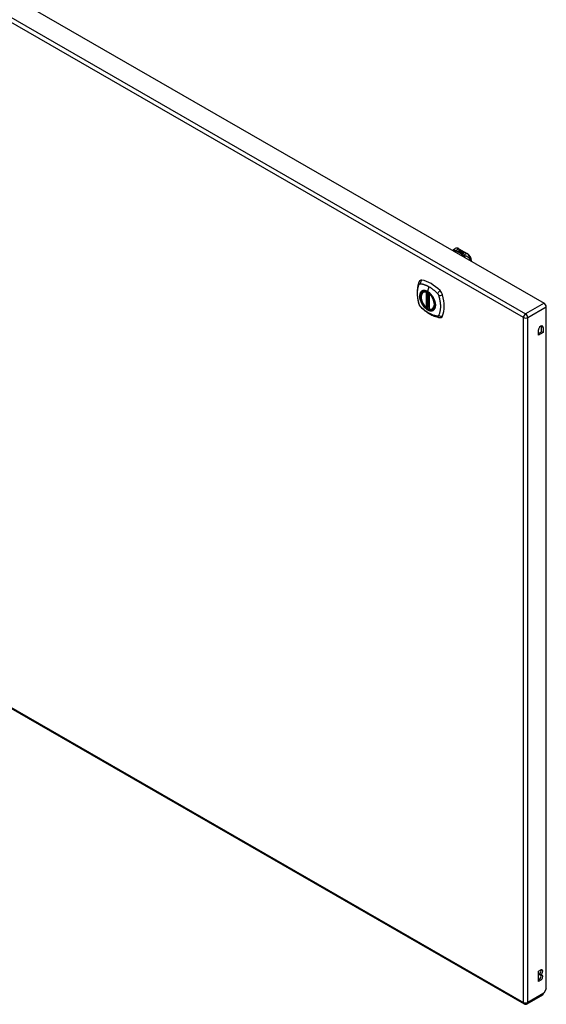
# Model space of a CAD drawing. Header units: inches. Extents: x 387.2 to 455.5, y 149.3 to 210.6.
# Tile 8 of 10: x 438.7 to 455.5, y 149.3 to 180.7. Entities that reach past the tile are written whole.
import ezdxf

# ---------------------------------------------------------------- set-up
doc = ezdxf.new("R2010")
doc.units = ezdxf.units.IN
doc.header["$MEASUREMENT"] = 0
doc.layers.add('Visible Edges(ANSI)', color=7, linetype='Continuous', lineweight=25)
doc.layers.add('Visible Tangent Edges(ANSI)', color=7, linetype='Continuous', lineweight=25)

msp = doc.modelspace()

# ---------------------------------------------------------------- linework, layer by layer
at = {"layer": 'Visible Edges(ANSI)'}
for p, q in [((421.785, 191.068), (455.446, 171.683)), ((452.574, 173.404), (452.614, 173.427)), ((452.706, 173.33), (452.743, 173.352)), ((452.743, 173.35), (452.707, 173.329)), ((452.732, 173.419), (452.996, 173.267)), ((452.733, 173.371), (452.753, 173.378)), ((452.753, 173.377), (452.733, 173.369)), ((452.737, 173.364), (452.737, 173.362)), ((452.759, 173.375), (452.74, 173.367)), ((452.743, 173.352), (452.743, 173.35)), ((452.745, 173.361), (452.745, 173.36)), ((452.745, 173.36), (452.745, 173.358)), ((452.752, 173.355), (452.752, 173.353)), ((452.755, 173.349), (452.752, 173.347)), ((452.753, 173.378), (452.759, 173.375)), ((452.753, 173.378), (452.753, 173.377)), ((452.757, 173.374), (452.753, 173.377)), ((452.755, 173.347), (452.76, 173.35)), ((452.756, 173.364), (452.768, 173.369)), ((452.768, 173.368), (452.756, 173.363)), ((452.775, 173.366), (452.756, 173.358)), ((452.756, 173.364), (452.756, 173.363)), ((452.76, 173.35), (452.759, 173.35)), ((452.791, 173.356), (452.76, 173.344)), ((452.76, 173.35), (452.76, 173.348)), ((452.768, 173.369), (452.775, 173.366)), ((452.768, 173.369), (452.768, 173.368)), ((452.773, 173.365), (452.768, 173.368)), ((452.772, 173.355), (452.784, 173.36)), ((452.784, 173.358), (452.772, 173.353)), ((452.784, 173.36), (452.791, 173.356)), ((452.784, 173.36), (452.784, 173.358)), ((452.789, 173.356), (452.784, 173.358)), ((452.787, 173.343), (452.794, 173.355)), ((452.794, 173.353), (452.787, 173.342)), ((452.794, 173.355), (452.802, 173.35)), ((452.794, 173.355), (452.794, 173.353)), ((452.801, 173.349), (452.794, 173.353)), ((452.802, 173.35), (452.796, 173.343)), ((452.72, 173.322), (452.706, 173.33)), ((452.758, 173.344), (452.72, 173.322)), ((452.722, 173.321), (452.76, 173.343)), ((452.736, 173.313), (452.722, 173.321)), ((452.76, 173.341), (452.723, 173.32)), ((452.779, 173.338), (452.736, 173.313)), ((452.738, 173.312), (452.784, 173.339)), ((452.769, 173.294), (452.738, 173.312)), ((452.782, 173.336), (452.739, 173.311)), ((452.752, 173.347), (452.758, 173.344)), ((452.752, 173.347), (452.752, 173.346)), ((452.756, 173.343), (452.752, 173.346)), ((452.79, 173.326), (452.752, 173.304)), ((452.752, 173.304), (452.793, 173.307)), ((452.752, 173.304), (452.752, 173.303)), ((452.793, 173.306), (452.754, 173.303)), ((452.76, 173.344), (452.755, 173.347)), ((452.76, 173.348), (452.757, 173.346)), ((452.76, 173.343), (452.77, 173.337)), ((452.76, 173.343), (452.76, 173.341)), ((452.77, 173.335), (452.76, 173.341)), ((452.763, 173.343), (452.787, 173.343)), ((452.771, 173.338), (452.763, 173.343)), ((452.787, 173.342), (452.766, 173.341)), ((452.788, 173.297), (452.769, 173.294)), ((452.77, 173.337), (452.779, 173.338)), ((452.77, 173.337), (452.77, 173.335)), ((452.775, 173.336), (452.77, 173.335)), ((452.786, 173.34), (452.771, 173.338)), ((452.784, 173.339), (452.779, 173.332)), ((452.779, 173.332), (452.79, 173.326)), ((452.779, 173.332), (452.779, 173.33)), ((452.788, 173.325), (452.779, 173.33)), ((452.782, 173.332), (452.787, 173.339)), ((452.789, 173.327), (452.782, 173.332)), ((452.787, 173.337), (452.783, 173.331)), ((452.784, 173.285), (452.788, 173.297)), ((452.788, 173.295), (452.784, 173.285)), ((452.847, 173.249), (452.784, 173.285)), ((452.787, 173.339), (452.786, 173.34)), ((452.787, 173.343), (452.787, 173.342)), ((452.787, 173.339), (452.787, 173.337)), ((452.788, 173.297), (452.788, 173.295)), ((452.795, 173.338), (452.789, 173.327)), ((452.793, 173.307), (452.797, 173.321)), ((452.797, 173.32), (452.793, 173.306)), ((452.793, 173.307), (452.793, 173.306)), ((452.82, 173.339), (452.795, 173.338)), ((452.796, 173.343), (452.797, 173.342)), ((452.796, 173.343), (452.796, 173.341)), ((452.797, 173.341), (452.796, 173.341)), ((452.797, 173.342), (452.813, 173.344)), ((452.813, 173.342), (452.797, 173.341)), ((452.797, 173.342), (452.797, 173.341)), ((452.797, 173.321), (452.797, 173.32)), ((452.809, 173.3), (452.801, 173.276)), ((452.801, 173.276), (452.816, 173.284)), ((452.801, 173.276), (452.801, 173.275)), ((452.816, 173.283), (452.802, 173.275)), ((452.805, 173.324), (452.805, 173.323)), ((452.808, 173.333), (452.808, 173.332)), ((452.808, 173.333), (452.826, 173.323)), ((452.826, 173.322), (452.808, 173.332)), ((452.821, 173.321), (452.809, 173.328)), ((452.831, 173.303), (452.809, 173.3)), ((452.813, 173.344), (452.82, 173.339)), ((452.813, 173.344), (452.813, 173.342)), ((452.818, 173.339), (452.813, 173.342)), ((452.815, 173.315), (452.813, 173.31)), ((452.813, 173.31), (452.848, 173.314)), ((452.846, 173.312), (452.813, 173.309)), ((452.813, 173.31), (452.813, 173.309)), ((452.816, 173.284), (452.862, 173.258)), ((452.816, 173.284), (452.816, 173.283)), ((452.861, 173.257), (452.816, 173.283)), ((452.817, 173.335), (452.821, 173.337)), ((452.818, 173.285), (452.833, 173.294)), ((452.864, 173.259), (452.818, 173.285)), ((452.821, 173.336), (452.819, 173.334)), ((452.833, 173.293), (452.819, 173.285)), ((452.821, 173.337), (452.821, 173.336)), ((452.821, 173.321), (452.821, 173.32)), ((452.826, 173.323), (452.826, 173.322)), ((452.827, 173.299), (452.831, 173.303)), ((452.849, 173.303), (452.827, 173.299)), ((452.829, 173.327), (452.829, 173.325)), ((452.831, 173.301), (452.83, 173.3)), ((452.831, 173.303), (452.831, 173.301)), ((452.833, 173.294), (452.879, 173.267)), ((452.833, 173.294), (452.833, 173.293)), ((452.878, 173.267), (452.833, 173.293)), ((452.835, 173.295), (452.849, 173.303)), ((452.881, 173.269), (452.835, 173.295)), ((452.849, 173.302), (452.836, 173.295)), ((452.848, 173.314), (452.843, 173.309)), ((452.843, 173.309), (452.885, 173.31)), ((452.843, 173.309), (452.843, 173.308)), ((452.875, 173.308), (452.843, 173.308)), ((452.862, 173.258), (452.847, 173.249)), ((452.849, 173.303), (452.849, 173.302)), ((452.885, 173.31), (452.851, 173.304)), ((452.851, 173.304), (452.897, 173.277)), ((452.851, 173.304), (452.851, 173.302)), ((452.895, 173.277), (452.851, 173.302)), ((452.879, 173.267), (452.864, 173.259)), ((452.897, 173.277), (452.881, 173.269)), ((453.128, 173.019), (453.128, 173.04)), ((451.586, 172.038), (451.596, 172.044)), ((451.78, 171.977), (451.78, 171.498)), ((451.712, 171.554), (451.698, 171.546)), ((451.726, 171.551), (451.724, 171.553)), ((451.78, 171.574), (451.739, 171.55)), ((451.898, 171.495), (451.909, 171.501)), ((455.516, 149.813), (455.516, 171.562)), ((455.363, 170.77), (455.363, 170.937)), ((455.411, 170.909), (455.411, 170.743)), ((455.268, 170.66), (455.268, 170.826)), ((455.268, 170.715), (455.363, 170.77)), ((455.411, 170.743), (455.268, 170.66)), ((455.411, 170.743), (455.363, 170.77)), ((421.145, 168.716), (454.807, 149.332)), ((455.272, 150.375), (455.34, 150.413)), ((455.272, 150.048), (455.272, 150.375)), ((455.272, 150.103), (455.292, 150.114)), ((455.292, 150.269), (455.292, 150.286)), ((455.34, 150.258), (455.292, 150.286)), ((455.34, 150.242), (455.292, 150.269)), ((455.34, 150.258), (455.34, 150.242)), ((455.34, 150.086), (455.272, 150.048)), ((455.516, 149.813), (455.434, 149.67)), ((454.905, 149.332), (455.401, 149.617))]:
    msp.add_line(p, q, dxfattribs=at)
at = {"layer": 'Visible Edges(ANSI)', "flags": 128}
for points in [[(452.533, 173.361), (452.54, 173.374), (452.55, 173.385), (452.561, 173.395), (452.574, 173.404)], [(452.732, 173.419), (452.718, 173.427), (452.704, 173.432), (452.689, 173.437), (452.674, 173.439), (452.658, 173.44), (452.643, 173.438), (452.628, 173.434), (452.614, 173.427)], [(453.128, 173.04), (453.127, 173.056), (453.125, 173.072), (453.122, 173.089), (453.117, 173.105), (453.112, 173.122), (453.106, 173.138), (453.098, 173.154), (453.09, 173.17), (453.08, 173.185), (453.07, 173.199), (453.059, 173.213), (453.048, 173.226), (453.036, 173.238), (453.023, 173.249), (453.01, 173.258), (452.996, 173.267)], [(451.452, 172.347), (451.444, 172.325), (451.438, 172.306), (451.432, 172.287), (451.428, 172.268), (451.423, 172.25), (451.419, 172.23), (451.412, 172.19), (451.406, 172.149), (451.402, 172.108), (451.4, 172.066), (451.399, 172.023), (451.4, 171.979), (451.402, 171.935), (451.406, 171.89), (451.411, 171.846), (451.418, 171.8), (451.427, 171.755), (451.437, 171.709), (451.442, 171.686), (451.445, 171.674), (451.449, 171.66)], [(451.49, 172.403), (451.477, 172.389), (451.466, 172.375), (451.458, 172.361), (451.452, 172.347)], [(451.684, 171.547), (451.67, 171.56), (451.656, 171.573), (451.643, 171.587), (451.63, 171.602), (451.618, 171.618), (451.606, 171.634), (451.595, 171.651), (451.584, 171.669), (451.574, 171.686), (451.564, 171.704), (451.556, 171.723), (451.548, 171.741), (451.541, 171.76), (451.535, 171.779), (451.53, 171.797), (451.525, 171.816), (451.522, 171.834), (451.519, 171.852), (451.518, 171.87), (451.517, 171.887), (451.518, 171.904), (451.519, 171.92), (451.521, 171.936), (451.525, 171.951), (451.529, 171.965), (451.534, 171.978), (451.54, 171.991), (451.548, 172.002), (451.556, 172.013), (451.565, 172.022), (451.575, 172.031), (451.586, 172.038)], [(451.84, 171.956), (451.858, 171.934), (451.876, 171.911), (451.892, 171.887), (451.907, 171.861), (451.921, 171.836), (451.934, 171.809), (451.945, 171.783), (451.955, 171.756)], [(451.449, 171.66), (451.453, 171.647), (451.458, 171.634), (451.464, 171.621), (451.471, 171.609), (451.478, 171.597), (451.486, 171.585), (451.495, 171.574), (451.504, 171.564)], [(451.504, 171.564), (451.514, 171.554), (451.523, 171.545), (451.541, 171.528), (451.575, 171.498), (451.61, 171.468), (451.646, 171.439), (451.682, 171.412), (451.719, 171.386), (451.756, 171.362), (451.793, 171.34), (451.831, 171.319), (451.869, 171.3), (451.907, 171.283), (451.945, 171.268), (451.983, 171.254), (452.021, 171.242), (452.059, 171.233), (452.078, 171.229), (452.089, 171.227), (452.1, 171.225)], [(451.724, 171.553), (451.722, 171.554), (451.718, 171.555), (451.714, 171.555), (451.712, 171.554)], [(451.898, 171.495), (451.886, 171.489), (451.874, 171.485), (451.861, 171.482), (451.847, 171.48), (451.833, 171.48), (451.818, 171.481), (451.804, 171.483), (451.789, 171.487)], [(452.1, 171.225), (452.115, 171.223), (452.132, 171.223), (452.149, 171.225), (452.167, 171.229)]]:
    msp.add_lwpolyline(points, dxfattribs=at)
at = {"layer": 'Visible Edges(ANSI)'}
for centre, radius, start, end in [((451.792, 171.977), 0.0118, 137.2248, 180), ((451.692, 171.556), 0.0118, 229.4263, 299.936), ((451.734, 171.561), 0.0118, 232.2158, 299.936), ((451.792, 171.498), 0.0118, 180, 253.542), ((454.856, 149.418), 0.099, 240.064, 299.936)]:
    msp.add_arc(centre, radius, start, end, dxfattribs=at)
for centre, major_axis, ratio, start_param, end_param in [((452.733, 173.365), (-0.007, 0), 0.575862, 5.820233, 7.062977), ((452.733, 173.363), (-0.007, 0), 0.575862, 5.820233, 6.078955), ((452.744, 173.362), (0.0192, 0), 0.575862, 2.164208, 2.67864), ((452.744, 173.36), (-0.0192, 0), 0.575862, 5.305801, 5.820233), ((452.74, 173.369), (-0.0164, 0), 0.575862, 0.779792, 1.90155), ((452.741, 173.364), (-0.004, 0), 0.575862, 5.90879, 7.175095), ((452.744, 173.363), (-0.0082, 0), 0.575862, 5.323118, 5.90879), ((452.741, 173.362), (-0.004, 0), 0.575862, 0, 0.89191), ((452.743, 173.366), (0.0084, 0), 0.575862, 4.033503, 4.932446), ((452.743, 173.364), (-0.0084, 0), 0.575862, 0.89191, 1.767313), ((452.749, 173.356), (-0.00676, 0), 0.575862, 5.794367, 7.059467), ((452.749, 173.354), (-0.00676, 0), 0.575862, 5.794367, 6.071487), ((452.76, 173.352), (0.0192, 0), 0.575862, 2.419321, 2.652775), ((452.76, 173.351), (-0.0192, 0), 0.575862, 5.560914, 5.794367), ((452.755, 173.358), (0.016, 0), 0.575862, 3.905964, 4.740051), ((452.755, 173.357), (-0.016, 0), 0.575862, 0.764371, 1.402544), ((452.755, 173.359), (-0.016, 0), 0.575862, 0.776281, 1.787416), ((452.738, 173.379), (0.031, 0), 0.575862, 4.949028, 5.337665), ((452.738, 173.377), (-0.031, 0), 0.575862, 1.80809, 2.196072), ((452.756, 173.355), (-0.004, 0), 0.575862, 5.908937, 7.173827), ((452.756, 173.353), (-0.004, 0), 0.575862, 0, 0.890642), ((452.76, 173.354), (-0.0082, 0), 0.575862, 5.323254, 5.908937), ((452.759, 173.357), (0.0084, 0), 0.575862, 4.032234, 4.932287), ((452.759, 173.355), (-0.0084, 0), 0.575862, 0.890642, 1.484281), ((452.759, 173.355), (-0.0084, 0), 0.575862, 1.514337, 1.790695), ((452.754, 173.37), (0.031, 0), 0.575862, 4.932287, 5.323254), ((452.754, 173.368), (-0.031, 0), 0.575862, 1.790695, 2.181662), ((452.807, 173.325), (-0.0101, 0), 0.575862, 5.913952, 6.982716), ((452.807, 173.323), (-0.0101, 0), 0.575862, 5.913952, 6.142632), ((452.816, 173.328), (0.022, 0), 0.575862, 3.701478, 4.680599), ((452.816, 173.326), (-0.022, 0), 0.575862, 0.559885, 1.507168), ((452.815, 173.323), (-0.0188, 0), 0.575862, 5.081623, 5.913952), ((452.815, 173.322), (-0.0188, 0), 0.575862, 5.081623, 5.913952), ((452.816, 173.328), (-0.0199, 0), 0.575862, 0.617996, 1.556283), ((452.811, 173.324), (-0.00637, 0), 0.575862, 4.999578, 6.390788), ((452.812, 173.324), (-0.0073, 0), 0.575862, 0.107602, 1.123637), ((452.811, 173.323), (-0.00637, 0), 0.575862, 0, 0.107602), ((452.812, 173.323), (-0.0073, 0), 0.575862, 0.107602, 1.123637), ((452.814, 173.326), (0.0112, 0), 0.575862, 4.26523, 5.375571), ((452.814, 173.325), (0.0112, 0), 0.575862, 4.26523, 5.375571), ((452.816, 173.332), (-0.0265, 0), 0.575862, 1.556283, 2.296236), ((452.809, 173.324), (0.0205, 0), 0.575862, 0.343453, 1.17916), ((452.803, 173.317), (0.0405, 0), 0.575862, 0.638101, 1.087938), ((452.803, 173.315), (-0.0405, 0), 0.575862, 3.779694, 4.229531), ((452.823, 173.327), (0.0064, 0), 0.575862, 5.210263, 6.626638), ((452.823, 173.325), (0.0064, 0), 0.575862, 5.210263, 6.283185), ((452.825, 173.326), (0.0132, 0), 0.575862, 5.437829, 6.921287), ((452.825, 173.324), (0.0132, 0), 0.575862, 0.108138, 0.638101), ((451.589, 172.257), (-0.088, 0.154), 0.578093, 5.827357, 6.408431), ((451.84, 171.259), (-0.639, 1.109), 0.578093, 5.172085, 5.827357), ((451.735, 171.762), (0.157, -0.273), 0.578093, 2.362013, 7.062765), ((452.09, 171.968), (0.088, -0.154), 0.578093, 1.114968, 2.030492), ((451.352, 172.103), (-0.639, 1.109), 0.578093, 3.601288, 4.256561), ((455.446, 171.602), (-0.0494, 0.0858), 0.578093, 3.928925, 5.499721), ((452.09, 171.388), (0.088, -0.154), 0.578093, 6.157956, 6.742881), ((455.34, 170.868), (0.0507, 0.088), 0.578093, 5.495853, 8.637446), ((455.292, 170.895), (0.0507, 0.088), 0.578093, 5.495853, 5.790705), ((455.34, 150.336), (0.0474, 0.0823), 0.578093, 3.925057, 7.06665), ((455.292, 150.363), (0.0474, 0.0823), 0.578093, 3.925057, 5.753614), ((455.292, 150.192), (0.0474, 0.0823), 0.578093, 3.925057, 5.753614), ((455.34, 150.164), (0.0474, 0.0823), 0.578093, 3.925057, 7.06665), ((455.352, 149.703), (0.0494, -0.0858), 0.578093, 0, 0.614759), ((455.364, 149.71), (-0.07, -0.121), 0.576978, 1.399191, 1.571763)]:
    msp.add_ellipse(centre, major_axis=major_axis, ratio=ratio, start_param=start_param, end_param=end_param, dxfattribs=at)
msp.add_ellipse((451.731, 171.76), major_axis=(-0.16, 0.277), ratio=0.578093, dxfattribs=at)
at = {"layer": 'Visible Tangent Edges(ANSI)'}
for p, q in [((421.194, 190.728), (454.856, 171.343)), ((454.786, 171.222), (421.124, 190.607)), ((452.605, 173.355), (452.712, 173.417)), ((452.712, 173.417), (452.977, 173.265)), ((452.727, 173.367), (452.727, 173.365)), ((452.733, 173.371), (452.733, 173.369)), ((452.738, 173.362), (452.738, 173.361)), ((452.743, 173.358), (452.743, 173.356)), ((452.754, 173.353), (452.754, 173.351)), ((452.761, 173.352), (452.761, 173.351)), ((452.772, 173.355), (452.772, 173.353)), ((452.798, 173.327), (452.798, 173.325)), ((452.805, 173.324), (452.805, 173.322)), ((452.809, 173.321), (452.809, 173.319)), ((452.835, 173.33), (452.835, 173.329)), ((452.977, 173.265), (452.869, 173.203)), ((451.774, 172.207), (451.73, 172.052)), ((451.683, 172.03), (451.683, 171.551)), ((451.7, 172.03), (451.707, 172.034)), ((451.7, 171.551), (451.7, 172.03)), ((451.711, 172.032), (451.711, 171.558)), ((451.727, 171.558), (451.727, 172.024)), ((451.742, 171.556), (451.742, 172.015)), ((451.784, 171.493), (451.784, 171.972)), ((451.711, 171.558), (451.7, 171.551)), ((451.78, 171.578), (451.742, 171.556)), ((455.446, 171.683), (454.856, 171.343)), ((454.926, 171.222), (455.516, 171.562)), ((454.786, 149.377), (454.786, 171.222)), ((454.926, 149.377), (454.926, 171.222)), ((455.411, 170.909), (455.363, 170.937)), ((421.124, 168.762), (454.786, 149.377)), ((455.34, 150.086), (455.292, 150.114)), ((455.434, 149.67), (454.926, 149.377))]:
    msp.add_line(p, q, dxfattribs=at)
at = {"layer": 'Visible Tangent Edges(ANSI)', "flags": 128}
for points in [[(452.59, 173.374), (452.588, 173.374), (452.586, 173.374), (452.584, 173.373), (452.582, 173.373), (452.579, 173.373), (452.577, 173.373), (452.575, 173.372), (452.573, 173.372), (452.571, 173.371), (452.569, 173.371), (452.567, 173.37), (452.565, 173.369), (452.563, 173.368), (452.561, 173.368), (452.559, 173.367), (452.557, 173.366), (452.555, 173.365), (452.553, 173.364), (452.551, 173.363), (452.549, 173.361), (452.547, 173.36), (452.545, 173.359), (452.544, 173.357), (452.542, 173.356)], [(452.59, 173.374), (452.59, 173.376), (452.589, 173.379), (452.589, 173.381), (452.589, 173.383), (452.588, 173.385), (452.588, 173.387), (452.588, 173.389), (452.587, 173.391), (452.587, 173.393), (452.586, 173.395), (452.586, 173.396), (452.585, 173.398), (452.585, 173.399), (452.584, 173.4), (452.583, 173.402), (452.583, 173.403), (452.582, 173.403), (452.581, 173.404), (452.58, 173.405), (452.579, 173.405), (452.578, 173.405), (452.577, 173.405), (452.575, 173.405), (452.574, 173.404)], [(452.605, 173.355), (452.604, 173.355), (452.602, 173.355), (452.601, 173.354), (452.6, 173.354), (452.598, 173.353), (452.597, 173.352), (452.596, 173.352), (452.595, 173.351), (452.593, 173.351), (452.592, 173.35), (452.591, 173.349), (452.589, 173.348), (452.588, 173.348), (452.587, 173.347), (452.585, 173.346), (452.584, 173.345), (452.583, 173.344), (452.582, 173.343), (452.58, 173.343), (452.579, 173.342), (452.578, 173.341), (452.576, 173.34), (452.575, 173.339), (452.574, 173.337)], [(452.605, 173.355), (452.604, 173.356), (452.603, 173.357), (452.602, 173.358), (452.6, 173.359), (452.599, 173.36), (452.599, 173.361), (452.598, 173.362), (452.597, 173.363), (452.596, 173.363), (452.595, 173.364), (452.594, 173.365), (452.594, 173.366), (452.593, 173.367), (452.593, 173.367), (452.592, 173.368), (452.592, 173.369), (452.591, 173.369), (452.591, 173.37), (452.591, 173.371), (452.591, 173.371), (452.59, 173.372), (452.59, 173.373), (452.59, 173.373), (452.59, 173.374)], [(452.615, 173.349), (452.614, 173.348), (452.614, 173.348), (452.613, 173.347), (452.612, 173.346), (452.611, 173.345), (452.61, 173.344), (452.609, 173.344), (452.609, 173.343), (452.608, 173.342), (452.607, 173.341), (452.606, 173.34), (452.605, 173.339), (452.604, 173.338), (452.603, 173.337), (452.603, 173.336), (452.602, 173.335), (452.601, 173.334), (452.6, 173.333), (452.599, 173.331), (452.598, 173.33), (452.598, 173.329), (452.597, 173.328), (452.596, 173.327), (452.595, 173.325)], [(452.615, 173.349), (452.615, 173.349), (452.614, 173.349), (452.614, 173.35), (452.613, 173.35), (452.613, 173.35), (452.612, 173.35), (452.612, 173.351), (452.611, 173.351), (452.611, 173.351), (452.61, 173.351), (452.61, 173.352), (452.61, 173.352), (452.609, 173.352), (452.609, 173.352), (452.608, 173.353), (452.608, 173.353), (452.607, 173.353), (452.607, 173.354), (452.607, 173.354), (452.606, 173.354), (452.606, 173.354), (452.606, 173.355), (452.605, 173.355), (452.605, 173.355)], [(452.858, 173.209), (452.85, 173.216), (452.842, 173.223), (452.833, 173.23), (452.825, 173.236), (452.816, 173.243), (452.807, 173.249), (452.798, 173.256), (452.789, 173.262), (452.779, 173.268), (452.769, 173.275), (452.76, 173.281), (452.749, 173.286), (452.739, 173.292), (452.729, 173.298), (452.718, 173.304), (452.707, 173.309), (452.696, 173.314), (452.685, 173.32), (452.674, 173.325), (452.662, 173.33), (452.651, 173.335), (452.639, 173.34), (452.627, 173.344), (452.615, 173.349)], [(452.858, 173.209), (452.857, 173.209), (452.856, 173.208), (452.854, 173.208), (452.853, 173.207), (452.852, 173.207), (452.851, 173.206), (452.85, 173.205), (452.848, 173.205), (452.847, 173.204), (452.846, 173.203), (452.845, 173.202), (452.843, 173.202), (452.842, 173.201), (452.841, 173.2), (452.84, 173.199), (452.839, 173.198), (452.837, 173.198), (452.836, 173.197), (452.835, 173.196), (452.834, 173.195), (452.832, 173.194), (452.831, 173.193), (452.83, 173.192), (452.829, 173.191)], [(452.869, 173.203), (452.869, 173.202), (452.868, 173.202), (452.867, 173.201), (452.866, 173.2), (452.866, 173.199), (452.865, 173.198), (452.864, 173.197), (452.863, 173.197), (452.862, 173.196), (452.862, 173.195), (452.861, 173.194), (452.86, 173.193), (452.859, 173.192), (452.858, 173.19), (452.858, 173.189), (452.857, 173.188), (452.856, 173.187), (452.855, 173.186), (452.854, 173.185), (452.854, 173.183), (452.853, 173.182), (452.852, 173.181), (452.851, 173.18), (452.85, 173.178)], [(452.869, 173.203), (452.869, 173.203), (452.868, 173.204), (452.868, 173.204), (452.867, 173.204), (452.866, 173.204), (452.866, 173.204), (452.865, 173.205), (452.865, 173.205), (452.864, 173.205), (452.864, 173.205), (452.863, 173.206), (452.863, 173.206), (452.862, 173.206), (452.862, 173.206), (452.862, 173.207), (452.861, 173.207), (452.861, 173.207), (452.86, 173.207), (452.86, 173.208), (452.859, 173.208), (452.859, 173.208), (452.859, 173.209), (452.858, 173.209), (452.858, 173.209)], [(452.906, 173.192), (452.905, 173.192), (452.903, 173.192), (452.902, 173.193), (452.901, 173.193), (452.899, 173.193), (452.898, 173.193), (452.896, 173.194), (452.895, 173.194), (452.894, 173.194), (452.892, 173.195), (452.891, 173.195), (452.889, 173.196), (452.887, 173.196), (452.886, 173.197), (452.884, 173.197), (452.882, 173.198), (452.881, 173.199), (452.879, 173.199), (452.877, 173.2), (452.876, 173.201), (452.874, 173.201), (452.872, 173.202), (452.871, 173.203), (452.869, 173.203)], [(453.092, 173.039), (453.089, 173.054), (453.084, 173.067), (453.079, 173.08), (453.073, 173.093), (453.066, 173.104), (453.058, 173.114), (453.05, 173.124), (453.042, 173.132), (453.034, 173.14), (453.025, 173.146), (453.017, 173.153), (453.008, 173.158), (453, 173.163), (452.991, 173.167), (452.982, 173.171), (452.974, 173.175), (452.965, 173.178), (452.957, 173.181), (452.948, 173.183), (452.94, 173.185), (452.931, 173.187), (452.923, 173.189), (452.914, 173.19), (452.906, 173.192)], [(452.906, 173.192), (452.906, 173.19), (452.907, 173.189), (452.907, 173.187), (452.908, 173.186), (452.908, 173.184), (452.908, 173.182), (452.909, 173.18), (452.909, 173.178), (452.909, 173.176), (452.909, 173.175), (452.91, 173.173), (452.91, 173.171), (452.91, 173.168), (452.91, 173.166), (452.91, 173.164), (452.91, 173.162), (452.911, 173.16), (452.911, 173.158), (452.911, 173.155), (452.911, 173.153), (452.911, 173.151), (452.911, 173.148), (452.911, 173.146), (452.911, 173.144)], [(451.462, 171.646), (451.452, 171.679), (451.445, 171.709), (451.438, 171.738), (451.432, 171.768), (451.427, 171.797), (451.422, 171.826), (451.418, 171.855), (451.415, 171.884), (451.412, 171.912), (451.41, 171.94), (451.409, 171.968), (451.409, 171.995), (451.409, 172.022), (451.41, 172.048), (451.412, 172.074), (451.415, 172.099), (451.418, 172.124), (451.422, 172.148), (451.427, 172.171), (451.432, 172.194), (451.438, 172.217), (451.445, 172.238), (451.452, 172.259), (451.462, 172.281)], [(451.462, 172.281), (451.463, 172.282), (451.463, 172.283), (451.464, 172.284), (451.464, 172.285), (451.465, 172.285), (451.465, 172.286), (451.466, 172.287), (451.466, 172.288), (451.467, 172.288), (451.468, 172.289), (451.468, 172.29), (451.469, 172.291), (451.469, 172.291), (451.47, 172.292), (451.471, 172.293), (451.471, 172.293), (451.472, 172.294), (451.473, 172.294), (451.473, 172.295), (451.474, 172.295), (451.475, 172.296), (451.476, 172.296), (451.476, 172.297), (451.477, 172.297)], [(451.477, 172.297), (451.478, 172.298), (451.479, 172.298), (451.48, 172.299), (451.48, 172.299), (451.481, 172.299), (451.482, 172.3), (451.483, 172.3), (451.484, 172.3), (451.485, 172.301), (451.485, 172.301), (451.486, 172.301), (451.487, 172.301), (451.488, 172.301), (451.489, 172.302), (451.49, 172.302), (451.491, 172.302), (451.492, 172.302), (451.493, 172.302), (451.494, 172.302), (451.495, 172.302), (451.495, 172.302), (451.496, 172.302), (451.497, 172.302), (451.498, 172.302)], [(451.498, 172.302), (451.511, 172.302), (451.522, 172.3), (451.533, 172.298), (451.544, 172.296), (451.555, 172.294), (451.567, 172.291), (451.578, 172.288), (451.589, 172.285), (451.6, 172.282), (451.612, 172.279), (451.623, 172.275), (451.635, 172.271), (451.646, 172.267), (451.658, 172.263), (451.669, 172.258), (451.681, 172.254), (451.693, 172.249), (451.704, 172.244), (451.716, 172.238), (451.728, 172.232), (451.739, 172.227), (451.751, 172.22), (451.763, 172.214), (451.774, 172.207)], [(451.774, 172.207), (451.786, 172.201), (451.798, 172.193), (451.809, 172.186), (451.821, 172.179), (451.832, 172.171), (451.844, 172.163), (451.856, 172.155), (451.867, 172.147), (451.879, 172.138), (451.89, 172.129), (451.902, 172.12), (451.913, 172.111), (451.924, 172.102), (451.936, 172.092), (451.947, 172.083), (451.958, 172.073), (451.969, 172.063), (451.98, 172.053), (451.991, 172.043), (452.002, 172.032), (452.013, 172.022), (452.024, 172.011), (452.035, 172), (452.048, 171.986)], [(451.536, 172.057), (451.527, 172.049), (451.519, 172.04), (451.511, 172.03), (451.504, 172.02), (451.498, 172.008), (451.493, 171.995), (451.488, 171.982), (451.485, 171.968), (451.482, 171.953), (451.48, 171.938), (451.478, 171.922), (451.478, 171.905), (451.478, 171.888), (451.48, 171.87), (451.482, 171.852), (451.485, 171.834), (451.488, 171.816), (451.493, 171.797), (451.498, 171.778), (451.504, 171.76), (451.511, 171.741), (451.519, 171.722), (451.527, 171.704), (451.536, 171.685)], [(451.955, 171.756), (451.973, 171.687), (451.98, 171.622), (451.975, 171.563), (451.959, 171.513), (451.932, 171.475), (451.897, 171.449), (451.853, 171.439), (451.804, 171.443), (451.752, 171.461), (451.698, 171.493), (451.646, 171.538), (451.598, 171.593), (451.556, 171.655), (451.522, 171.722), (451.498, 171.791), (451.485, 171.859), (451.482, 171.922), (451.492, 171.978), (451.512, 172.023), (451.542, 172.057), (451.581, 172.076), (451.627, 172.082), (451.678, 172.072), (451.731, 172.048)], [(451.569, 172.077), (451.568, 172.076), (451.566, 172.076), (451.565, 172.075), (451.563, 172.074), (451.562, 172.074), (451.56, 172.073), (451.559, 172.072), (451.557, 172.072), (451.556, 172.071), (451.555, 172.07), (451.553, 172.069), (451.552, 172.068), (451.55, 172.068), (451.549, 172.067), (451.548, 172.066), (451.546, 172.065), (451.545, 172.064), (451.544, 172.063), (451.542, 172.062), (451.541, 172.061), (451.54, 172.06), (451.538, 172.059), (451.537, 172.058), (451.536, 172.057)], [(451.73, 172.052), (451.723, 172.056), (451.716, 172.059), (451.709, 172.063), (451.701, 172.066), (451.694, 172.069), (451.687, 172.072), (451.68, 172.075), (451.673, 172.077), (451.665, 172.079), (451.658, 172.081), (451.652, 172.082), (451.645, 172.083), (451.638, 172.084), (451.631, 172.085), (451.624, 172.085), (451.618, 172.086), (451.611, 172.085), (451.605, 172.085), (451.599, 172.084), (451.593, 172.083), (451.587, 172.082), (451.581, 172.081), (451.575, 172.079), (451.569, 172.077)], [(451.891, 171.891), (451.885, 171.9), (451.88, 171.908), (451.874, 171.917), (451.868, 171.925), (451.861, 171.933), (451.855, 171.941), (451.849, 171.949), (451.842, 171.956), (451.836, 171.964), (451.829, 171.971), (451.823, 171.978), (451.816, 171.985), (451.809, 171.992), (451.802, 171.998), (451.795, 172.004), (451.788, 172.011), (451.781, 172.016), (451.774, 172.022), (451.767, 172.028), (451.759, 172.033), (451.752, 172.038), (451.745, 172.043), (451.738, 172.047), (451.73, 172.052)], [(451.731, 172.048), (451.735, 172.045), (451.74, 172.042), (451.745, 172.039), (451.75, 172.036), (451.754, 172.033), (451.759, 172.03), (451.764, 172.027), (451.768, 172.023), (451.773, 172.02), (451.778, 172.016), (451.782, 172.012), (451.787, 172.008), (451.791, 172.004), (451.796, 172), (451.8, 171.996), (451.805, 171.992), (451.809, 171.988), (451.814, 171.984), (451.818, 171.979), (451.823, 171.975), (451.827, 171.97), (451.831, 171.966), (451.836, 171.961), (451.84, 171.956)], [(451.924, 171.834), (451.923, 171.836), (451.922, 171.839), (451.92, 171.841), (451.919, 171.844), (451.918, 171.846), (451.917, 171.849), (451.915, 171.851), (451.914, 171.853), (451.913, 171.856), (451.911, 171.858), (451.91, 171.861), (451.908, 171.863), (451.907, 171.865), (451.906, 171.868), (451.904, 171.87), (451.903, 171.873), (451.901, 171.875), (451.9, 171.877), (451.898, 171.88), (451.897, 171.882), (451.895, 171.884), (451.894, 171.887), (451.892, 171.889), (451.891, 171.891)], [(451.924, 171.462), (451.933, 171.47), (451.942, 171.479), (451.949, 171.489), (451.956, 171.5), (451.962, 171.512), (451.968, 171.524), (451.972, 171.538), (451.976, 171.552), (451.979, 171.566), (451.981, 171.582), (451.982, 171.598), (451.983, 171.614), (451.982, 171.632), (451.981, 171.649), (451.979, 171.667), (451.976, 171.685), (451.972, 171.704), (451.968, 171.722), (451.962, 171.741), (451.956, 171.76), (451.949, 171.778), (451.942, 171.797), (451.933, 171.816), (451.924, 171.834)], [(452.048, 171.986), (452.05, 171.984), (452.052, 171.981), (452.054, 171.979), (452.056, 171.977), (452.058, 171.974), (452.059, 171.972), (452.061, 171.969), (452.063, 171.967), (452.065, 171.964), (452.066, 171.962), (452.068, 171.959), (452.069, 171.956), (452.071, 171.954), (452.072, 171.951), (452.074, 171.948), (452.075, 171.946), (452.076, 171.943), (452.078, 171.94), (452.079, 171.937), (452.08, 171.934), (452.081, 171.931), (452.082, 171.929), (452.083, 171.926), (452.084, 171.923)], [(452.084, 171.923), (452.094, 171.89), (452.102, 171.86), (452.109, 171.831), (452.115, 171.801), (452.12, 171.772), (452.125, 171.743), (452.13, 171.714), (452.133, 171.686), (452.136, 171.657), (452.138, 171.629), (452.139, 171.602), (452.14, 171.575), (452.139, 171.548), (452.138, 171.521), (452.136, 171.496), (452.133, 171.47), (452.13, 171.446), (452.125, 171.421), (452.12, 171.398), (452.115, 171.375), (452.109, 171.352), (452.102, 171.331), (452.094, 171.309), (452.084, 171.288)], [(451.498, 171.583), (451.496, 171.585), (451.495, 171.588), (451.493, 171.59), (451.491, 171.592), (451.489, 171.595), (451.487, 171.597), (451.485, 171.6), (451.484, 171.602), (451.482, 171.605), (451.48, 171.607), (451.479, 171.61), (451.477, 171.613), (451.476, 171.615), (451.474, 171.618), (451.473, 171.621), (451.471, 171.623), (451.47, 171.626), (451.469, 171.629), (451.468, 171.632), (451.466, 171.635), (451.465, 171.637), (451.464, 171.64), (451.463, 171.643), (451.462, 171.646)], [(452.048, 171.267), (452.024, 171.269), (452.002, 171.273), (451.98, 171.278), (451.958, 171.284), (451.936, 171.291), (451.913, 171.298), (451.89, 171.307), (451.867, 171.316), (451.844, 171.326), (451.821, 171.338), (451.798, 171.35), (451.774, 171.363), (451.751, 171.377), (451.728, 171.391), (451.704, 171.407), (451.681, 171.423), (451.658, 171.44), (451.635, 171.458), (451.612, 171.477), (451.589, 171.496), (451.567, 171.516), (451.544, 171.537), (451.522, 171.558), (451.498, 171.583)], [(451.536, 171.685), (451.537, 171.683), (451.538, 171.68), (451.54, 171.678), (451.541, 171.676), (451.542, 171.673), (451.544, 171.671), (451.545, 171.668), (451.546, 171.666), (451.548, 171.663), (451.549, 171.661), (451.55, 171.659), (451.552, 171.656), (451.553, 171.654), (451.555, 171.651), (451.556, 171.649), (451.557, 171.647), (451.559, 171.644), (451.56, 171.642), (451.562, 171.639), (451.563, 171.637), (451.565, 171.635), (451.566, 171.632), (451.568, 171.63), (451.569, 171.628)], [(451.569, 171.628), (451.581, 171.611), (451.593, 171.594), (451.605, 171.579), (451.618, 171.563), (451.631, 171.548), (451.645, 171.535), (451.659, 171.521), (451.673, 171.509), (451.687, 171.497), (451.701, 171.487), (451.716, 171.477), (451.73, 171.468), (451.745, 171.46), (451.759, 171.453), (451.774, 171.447), (451.788, 171.443), (451.802, 171.439), (451.816, 171.436), (451.829, 171.434), (451.843, 171.434), (451.855, 171.434), (451.868, 171.436), (451.88, 171.439), (451.891, 171.442)], [(451.711, 171.558), (451.711, 171.558), (451.711, 171.558), (451.711, 171.558), (451.711, 171.557), (451.711, 171.557), (451.711, 171.557), (451.711, 171.557), (451.711, 171.557), (451.711, 171.557), (451.711, 171.557), (451.711, 171.557), (451.711, 171.557), (451.711, 171.557), (451.711, 171.557), (451.711, 171.557), (451.711, 171.557), (451.711, 171.557), (451.711, 171.557), (451.711, 171.556), (451.711, 171.556), (451.711, 171.556), (451.711, 171.556), (451.711, 171.556), (451.711, 171.556)], [(451.711, 171.556), (451.711, 171.556), (451.711, 171.556), (451.711, 171.556), (451.711, 171.555), (451.711, 171.555), (451.711, 171.555), (451.711, 171.555), (451.711, 171.555), (451.711, 171.555), (451.711, 171.555), (451.711, 171.554), (451.711, 171.554), (451.711, 171.554), (451.711, 171.554), (451.711, 171.554), (451.711, 171.554), (451.711, 171.554), (451.711, 171.554), (451.711, 171.554), (451.711, 171.554), (451.711, 171.554), (451.711, 171.554), (451.711, 171.554), (451.711, 171.554)], [(451.711, 171.554), (451.711, 171.554), (451.711, 171.554), (451.711, 171.554), (451.711, 171.554), (451.711, 171.554), (451.711, 171.554), (451.711, 171.554), (451.711, 171.554), (451.711, 171.554), (451.711, 171.554), (451.711, 171.554), (451.711, 171.554), (451.711, 171.554), (451.711, 171.554), (451.711, 171.554), (451.711, 171.554), (451.711, 171.554), (451.711, 171.554), (451.711, 171.554), (451.711, 171.554), (451.711, 171.554), (451.711, 171.554), (451.711, 171.554), (451.712, 171.554)], [(451.724, 171.553), (451.724, 171.553), (451.724, 171.553), (451.725, 171.553), (451.725, 171.553), (451.725, 171.553), (451.725, 171.553), (451.725, 171.553), (451.725, 171.553), (451.725, 171.553), (451.725, 171.553), (451.725, 171.552), (451.725, 171.552), (451.725, 171.552), (451.725, 171.552), (451.725, 171.552), (451.725, 171.552), (451.725, 171.552), (451.725, 171.552), (451.725, 171.552), (451.725, 171.552), (451.725, 171.552), (451.726, 171.552), (451.726, 171.552), (451.726, 171.552)], [(451.726, 171.552), (451.726, 171.552), (451.726, 171.552), (451.726, 171.552), (451.726, 171.552), (451.726, 171.552), (451.726, 171.553), (451.726, 171.553), (451.726, 171.553), (451.726, 171.553), (451.726, 171.553), (451.726, 171.553), (451.726, 171.553), (451.726, 171.553), (451.726, 171.553), (451.726, 171.554), (451.726, 171.554), (451.726, 171.554), (451.726, 171.554), (451.726, 171.554), (451.726, 171.554), (451.726, 171.555), (451.726, 171.555), (451.727, 171.555), (451.727, 171.555)], [(451.727, 171.555), (451.727, 171.555), (451.727, 171.555), (451.727, 171.556), (451.727, 171.556), (451.727, 171.556), (451.727, 171.556), (451.727, 171.556), (451.727, 171.556), (451.727, 171.556), (451.727, 171.557), (451.727, 171.557), (451.727, 171.557), (451.727, 171.557), (451.727, 171.557), (451.727, 171.557), (451.727, 171.557), (451.727, 171.558), (451.727, 171.558), (451.727, 171.558), (451.727, 171.558), (451.727, 171.558), (451.727, 171.558), (451.727, 171.558), (451.727, 171.558)], [(451.891, 171.442), (451.892, 171.443), (451.894, 171.444), (451.895, 171.444), (451.897, 171.445), (451.898, 171.446), (451.9, 171.446), (451.901, 171.447), (451.903, 171.448), (451.904, 171.448), (451.906, 171.449), (451.907, 171.45), (451.908, 171.451), (451.91, 171.452), (451.911, 171.452), (451.912, 171.453), (451.914, 171.454), (451.915, 171.455), (451.917, 171.456), (451.918, 171.457), (451.919, 171.458), (451.92, 171.459), (451.922, 171.46), (451.923, 171.461), (451.924, 171.462)], [(452.084, 171.288), (452.083, 171.286), (452.082, 171.284), (452.081, 171.283), (452.08, 171.281), (452.079, 171.28), (452.078, 171.278), (452.077, 171.277), (452.075, 171.276), (452.074, 171.275), (452.072, 171.274), (452.071, 171.273), (452.069, 171.272), (452.068, 171.271), (452.066, 171.27), (452.065, 171.269), (452.063, 171.269), (452.061, 171.268), (452.059, 171.268), (452.058, 171.267), (452.056, 171.267), (452.054, 171.267), (452.052, 171.267), (452.05, 171.267), (452.048, 171.267)]]:
    msp.add_lwpolyline(points, dxfattribs=at)
at = {"layer": 'Visible Tangent Edges(ANSI)'}
for centre, major_axis, ratio, start_param, end_param in [((452.712, 173.256), (-0.098, 0.171), 0.578093, 5.499721, 6.283185), ((452.712, 173.385), (0.0196, 0.0341), 0.578093, 0, 0.783464), ((452.977, 173.233), (0.0196, 0.0341), 0.578093, 0, 0.783464), ((452.977, 173.104), (0.098, -0.171), 0.578093, 0.795218, 2.358128), ((453.088, 173.04), (0.0394, 0), 0.575862, 5.537379, 6.283185), ((451.589, 172.32), (0.026, 0.115), 0.753973, 0.758368, 1.895638), ((451.562, 172.305), (-0.11, 0.042), 0.703309, 0, 0.764267), ((451.734, 171.762), (-0.173, 0.3), 0.578093, 5.049679, 10.658285), ((451.734, 171.762), (-0.15, 0.261), 0.578093, 5.737686, 8.403348), ((451.742, 171.766), (-0.156, 0.271), 0.578093, 6.165882, 6.283185), ((451.692, 172.035), (-0.0033, -0.0113), 0.697548, 4.260322, 5.344494), ((451.692, 172.035), (-0.0118, 0), 0.575862, 0.785398, 2.356194), ((451.692, 172.035), (0.0059, -0.0102), 0.578093, 0.787332, 1.523057), ((451.734, 172.052), (-0.00246, -0.00426), 0.578093, 5.124962, 6.139355), ((451.792, 171.977), (-0.0118, 0), 0.575862, 0, 0.785398), ((451.792, 171.977), (0.00768, 0.00897), 0.426057, 1.534849, 2.448406), ((451.734, 171.762), (0.15, -0.261), 0.578093, 5.737686, 8.403348), ((452.118, 172.015), (0.0787, 0.0881), 0.342407, 1.057534, 2.194805), ((452.145, 171.969), (0.116, 0.024), 0.339589, 4.087332, 5.224602), ((451.562, 171.693), (-0.114, -0.032), 0.388839, 0, 0.392668), ((451.589, 171.646), (-0.0848, -0.0822), 0.391657, 5.889683, 6.283185), ((451.692, 171.556), (0.0118, 0), 0.575862, 3.926991, 5.497787), ((451.692, 171.556), (-0.00768, -0.00897), 0.426057, 5.589999, 6.283185), ((451.692, 171.556), (0.0059, -0.0102), 0.578093, 0, 0.787332), ((451.72, 171.553), (-0.0118, 0), 0.575862, 4.088863, 5.497787), ((451.72, 171.55), (-0.0116, 0.0022), 0.652556, 4.188914, 5.615495), ((451.718, 171.544), (-0.00924, 0.00735), 0.983585, 4.628275, 5.94423), ((451.734, 171.561), (-0.00724, -0.00933), 0.471826, 6.077811, 6.283185), ((451.734, 171.561), (0.0118, 0), 0.575862, 4.073452, 5.497787), ((451.734, 171.561), (0.0059, -0.0102), 0.578093, 0, 0.787332), ((451.792, 171.498), (-0.0118, 0), 0.575862, 0, 0.785398), ((451.792, 171.498), (-0.0033, -0.0113), 0.697548, 5.344494, 6.283185), ((451.742, 171.766), (0.156, -0.271), 0.578093, 0, 0.117303), ((452.118, 171.341), (-0.019, -0.117), 0.704723, 5.515471, 6.283185), ((452.145, 171.357), (0.113, -0.034), 0.752559, 4.384035, 5.521305), ((454.856, 171.262), (0.0494, 0.0858), 0.578093, 0.783464, 2.354261), ((454.856, 171.262), (-0.099, 0), 0.575862, 0.785398, 2.356194), ((454.856, 171.262), (-0.0494, 0.0858), 0.578093, 3.928925, 5.499721), ((454.856, 149.418), (-0.0494, -0.0858), 0.578093, 5.495853, 6.283185), ((454.856, 149.418), (0.099, 0), 0.575862, 3.926991, 5.497787), ((454.856, 149.418), (0.0494, -0.0858), 0.578093, 0, 0.787332)]:
    msp.add_ellipse(centre, major_axis=major_axis, ratio=ratio, start_param=start_param, end_param=end_param, dxfattribs=at)
for centre, major_axis in [((451.734, 171.762), (0.171, -0.297)), ((451.731, 171.76), (-0.162, 0.282)), ((451.731, 171.76), (0.162, -0.281))]:
    msp.add_ellipse(centre, major_axis=major_axis, ratio=0.578093, dxfattribs=at)

doc.saveas('drawing.dxf')
